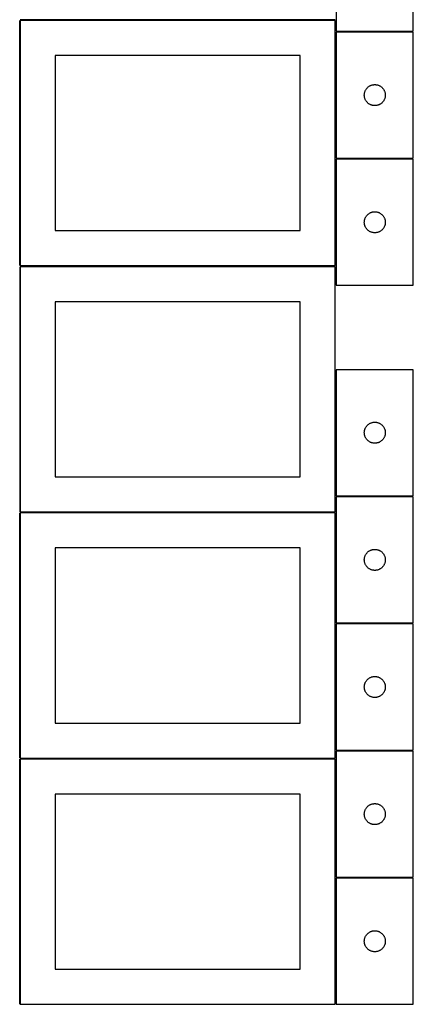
# Model space of a CAD drawing. Header units: millimetres. Extents: x 7 to 1493, y 7 to 2993.
# Tile 2 of 13: x 909 to 1471, y 7 to 1412. Entities that reach past the tile are written whole.
import ezdxf

# ---------------------------------------------------------------- set-up
doc = ezdxf.new("R2010")
doc.units = ezdxf.units.MM
doc.layers.add('COMMON', color=5, linetype='CONTINUOUS', true_color=0x0000ff)
doc.layers.add('CUT', color=7, linetype='CONTINUOUS', true_color=0x000000)

msp = doc.modelspace()

# ---------------------------------------------------------------- linework, layer by layer
at = {"layer": 'COMMON'}
for p, q in [((908.799609, 1061.123913), (908.799609, 1411.123913)), ((1359.549609, 1411.873914), (909.549609, 1411.873914)), ((1360.299609, 1411.123913), (1360.299609, 1396.043609)), ((1471.04961, 1395.293609), (1361.074237, 1395.293609)), ((1471.074237, 1213.793608), (1361.074237, 1213.793608)), ((908.799608, 1059.623912), (908.799608, 709.623912)), ((1359.549609, 1060.373913), (909.549609, 1060.373913)), ((1471.074237, 731.87381), (1361.074237, 731.87381)), ((908.799609, 358.123911), (908.799609, 708.123911)), ((909.549609, 708.873911), (1359.549609, 708.873911)), ((1471.074237, 550.373809), (1361.074237, 550.373809)), ((1471.074237, 368.873808), (1361.074237, 368.873808)), ((908.799609, 6.62391), (908.799609, 356.62391)), ((1359.549609, 357.373911), (909.549609, 357.373911)), ((1471.074237, 187.373807), (1361.074237, 187.373807))]:
    msp.add_line(p, q, dxfattribs=at)
at = {"layer": 'CUT'}
for p, q in [((1361.04961, 1576.043609), (1361.04961, 1396.043609)), ((1471.04961, 1396.043609), (1471.04961, 1576.043609)), ((1359.549609, 1411.123913), (909.549609, 1411.123913)), ((909.549609, 1411.123913), (909.549609, 1061.123913)), ((1359.549609, 1061.123913), (1359.549609, 1411.123913)), ((1361.04961, 1396.043609), (1471.04961, 1396.043609)), ((1361.074237, 1394.543608), (1361.074237, 1214.543608)), ((1471.074237, 1394.543608), (1361.074237, 1394.543608)), ((1471.074237, 1214.543608), (1471.074237, 1394.543608)), ((1309.549609, 1361.123913), (959.549609, 1361.123913)), ((959.549609, 1361.123913), (959.549609, 1111.123913)), ((1309.549609, 1111.123913), (1309.549609, 1361.123913)), ((1401.198397, 1306.469583), (1401.317267, 1307.232819)), ((1401.317267, 1307.232819), (1401.475271, 1307.988924)), ((1401.475271, 1307.988924), (1401.671989, 1308.735893)), ((1401.671989, 1308.735893), (1401.906898, 1309.471744)), ((1401.906898, 1309.471744), (1402.179377, 1310.194526)), ((1402.179377, 1310.194526), (1402.488703, 1310.902324)), ((1402.488703, 1310.902324), (1402.834055, 1311.593259)), ((1402.834055, 1311.593259), (1403.214517, 1312.2655)), ((1403.214517, 1312.2655), (1403.629081, 1312.917264)), ((1403.629081, 1312.917264), (1404.076648, 1313.546822)), ((1404.076648, 1313.546822), (1404.55603, 1314.152506)), ((1404.55603, 1314.152506), (1405.065956, 1314.732708)), ((1405.065956, 1314.732708), (1405.605074, 1315.285891)), ((1405.605074, 1315.285891), (1406.171955, 1315.810587)), ((1406.171955, 1315.810587), (1406.765094, 1316.305405)), ((1406.765094, 1316.305405), (1407.38292, 1316.769033)), ((1407.38292, 1316.769033), (1408.023794, 1317.200241)), ((1408.023794, 1317.200241), (1408.686016, 1317.597887)), ((1408.686016, 1317.597887), (1409.36783, 1317.960914)), ((1409.36783, 1317.960914), (1410.067428, 1318.288362)), ((1410.067428, 1318.288362), (1410.782955, 1318.57936)), ((1410.782955, 1318.57936), (1411.512514, 1318.833139)), ((1411.512514, 1318.833139), (1412.25417, 1319.049024)), ((1412.25417, 1319.049024), (1413.005956, 1319.226443)), ((1413.005956, 1319.226443), (1413.765878, 1319.364926)), ((1413.765878, 1319.364926), (1414.531922, 1319.464106)), ((1414.531922, 1319.464106), (1415.302055, 1319.523719)), ((1415.302055, 1319.523719), (1416.074237, 1319.543608)), ((1416.074237, 1319.543608), (1416.846418, 1319.523719)), ((1416.846418, 1319.523719), (1417.616552, 1319.464106)), ((1417.616552, 1319.464106), (1418.382595, 1319.364926)), ((1418.382595, 1319.364926), (1419.142518, 1319.226443)), ((1419.142518, 1319.226443), (1419.894303, 1319.049024)), ((1419.894303, 1319.049024), (1420.635959, 1318.833139)), ((1420.635959, 1318.833139), (1421.365518, 1318.57936)), ((1421.365518, 1318.57936), (1422.081045, 1318.288362)), ((1422.081045, 1318.288362), (1422.780644, 1317.960914)), ((1422.780644, 1317.960914), (1423.462458, 1317.597887)), ((1423.462458, 1317.597887), (1424.12468, 1317.200241)), ((1424.12468, 1317.200241), (1424.765553, 1316.769033)), ((1424.765553, 1316.769033), (1425.383379, 1316.305405)), ((1425.383379, 1316.305405), (1425.976518, 1315.810587)), ((1425.976518, 1315.810587), (1426.543399, 1315.285891)), ((1426.543399, 1315.285891), (1427.082517, 1314.732708)), ((1427.082517, 1314.732708), (1427.592443, 1314.152506)), ((1427.592443, 1314.152506), (1428.071825, 1313.546822)), ((1428.071825, 1313.546822), (1428.519392, 1312.917264)), ((1428.519392, 1312.917264), (1428.933956, 1312.2655)), ((1428.933956, 1312.2655), (1429.314419, 1311.593259)), ((1429.314419, 1311.593259), (1429.659771, 1310.902324)), ((1429.659771, 1310.902324), (1429.969096, 1310.194526)), ((1429.969096, 1310.194526), (1430.241575, 1309.471744)), ((1430.241575, 1309.471744), (1430.476485, 1308.735893)), ((1430.476485, 1308.735893), (1430.673202, 1307.988924)), ((1430.673202, 1307.988924), (1430.831206, 1307.232819)), ((1430.831206, 1307.232819), (1430.950077, 1306.469583)), ((1401.07921, 1304.929827), (1401.118974, 1305.70124)), ((1401.07921, 1304.157389), (1401.07921, 1304.929827)), ((1401.118974, 1303.385976), (1401.07921, 1304.157389)), ((1401.118974, 1305.70124), (1401.198397, 1306.469583)), ((1401.198397, 1302.617633), (1401.118974, 1303.385976)), ((1401.317267, 1301.854397), (1401.198397, 1302.617633)), ((1401.475271, 1301.098292), (1401.317267, 1301.854397)), ((1401.671989, 1300.351324), (1401.475271, 1301.098292)), ((1401.906898, 1299.615472), (1401.671989, 1300.351324)), ((1402.179377, 1298.89269), (1401.906898, 1299.615472)), ((1402.488703, 1298.184892), (1402.179377, 1298.89269)), ((1402.834055, 1297.493957), (1402.488703, 1298.184892)), ((1403.214517, 1296.821716), (1402.834055, 1297.493957)), ((1403.629081, 1296.169952), (1403.214517, 1296.821716)), ((1404.076648, 1295.540394), (1403.629081, 1296.169952)), ((1404.55603, 1294.93471), (1404.076648, 1295.540394)), ((1405.065956, 1294.354508), (1404.55603, 1294.93471)), ((1405.605074, 1293.801325), (1405.065956, 1294.354508)), ((1406.171955, 1293.276629), (1405.605074, 1293.801325)), ((1406.765094, 1292.781811), (1406.171955, 1293.276629)), ((1425.976518, 1293.276629), (1425.383379, 1292.781811)), ((1426.543399, 1293.801325), (1425.976518, 1293.276629)), ((1427.082517, 1294.354508), (1426.543399, 1293.801325)), ((1427.592443, 1294.93471), (1427.082517, 1294.354508)), ((1428.071825, 1295.540394), (1427.592443, 1294.93471)), ((1428.519392, 1296.169952), (1428.071825, 1295.540394)), ((1428.933956, 1296.821716), (1428.519392, 1296.169952)), ((1429.314419, 1297.493957), (1428.933956, 1296.821716)), ((1429.659771, 1298.184892), (1429.314419, 1297.493957)), ((1429.969096, 1298.89269), (1429.659771, 1298.184892)), ((1430.241575, 1299.615472), (1429.969096, 1298.89269)), ((1430.476485, 1300.351324), (1430.241575, 1299.615472)), ((1430.673202, 1301.098292), (1430.476485, 1300.351324)), ((1430.831206, 1301.854397), (1430.673202, 1301.098292)), ((1430.950077, 1302.617633), (1430.831206, 1301.854397)), ((1430.950077, 1306.469583), (1431.0295, 1305.70124)), ((1431.0295, 1303.385976), (1430.950077, 1302.617633)), ((1431.0295, 1305.70124), (1431.069264, 1304.929827)), ((1431.069264, 1304.157389), (1431.0295, 1303.385976)), ((1431.069264, 1304.929827), (1431.069264, 1304.157389)), ((1407.38292, 1292.318183), (1406.765094, 1292.781811)), ((1408.023794, 1291.886975), (1407.38292, 1292.318183)), ((1408.686016, 1291.489329), (1408.023794, 1291.886975)), ((1409.36783, 1291.126302), (1408.686016, 1291.489329)), ((1410.067428, 1290.798854), (1409.36783, 1291.126302)), ((1410.782955, 1290.507856), (1410.067428, 1290.798854)), ((1411.512514, 1290.254077), (1410.782955, 1290.507856)), ((1412.25417, 1290.038192), (1411.512514, 1290.254077)), ((1413.005956, 1289.860773), (1412.25417, 1290.038192)), ((1413.765878, 1289.72229), (1413.005956, 1289.860773)), ((1414.531922, 1289.62311), (1413.765878, 1289.72229)), ((1415.302055, 1289.563497), (1414.531922, 1289.62311)), ((1416.074237, 1289.543608), (1415.302055, 1289.563497)), ((1416.846418, 1289.563497), (1416.074237, 1289.543608)), ((1417.616552, 1289.62311), (1416.846418, 1289.563497)), ((1418.382595, 1289.72229), (1417.616552, 1289.62311)), ((1419.142518, 1289.860773), (1418.382595, 1289.72229)), ((1419.894303, 1290.038192), (1419.142518, 1289.860773)), ((1420.635959, 1290.254077), (1419.894303, 1290.038192)), ((1421.365518, 1290.507856), (1420.635959, 1290.254077)), ((1422.081045, 1290.798854), (1421.365518, 1290.507856)), ((1422.780644, 1291.126302), (1422.081045, 1290.798854)), ((1423.462458, 1291.489329), (1422.780644, 1291.126302)), ((1424.12468, 1291.886975), (1423.462458, 1291.489329)), ((1424.765553, 1292.318183), (1424.12468, 1291.886975)), ((1425.383379, 1292.781811), (1424.765553, 1292.318183)), ((1361.074237, 1214.543608), (1471.074237, 1214.543608)), ((1361.074237, 1213.043607), (1361.074237, 1033.043607)), ((1471.074237, 1213.043607), (1361.074237, 1213.043607)), ((1471.074237, 1033.043607), (1471.074237, 1213.043607)), ((1401.118974, 1124.201239), (1401.198397, 1124.969582)), ((1401.198397, 1124.969582), (1401.317267, 1125.732818)), ((1401.317267, 1125.732818), (1401.475271, 1126.488923)), ((1401.475271, 1126.488923), (1401.671989, 1127.235892)), ((1401.671989, 1127.235892), (1401.906898, 1127.971743)), ((1401.906898, 1127.971743), (1402.179377, 1128.694525)), ((1402.179377, 1128.694525), (1402.488703, 1129.402323)), ((1402.488703, 1129.402323), (1402.834055, 1130.093258)), ((1402.834055, 1130.093258), (1403.214517, 1130.765499)), ((1403.214517, 1130.765499), (1403.629081, 1131.417263)), ((1403.629081, 1131.417263), (1404.076648, 1132.046821)), ((1404.076648, 1132.046821), (1404.55603, 1132.652505)), ((1404.55603, 1132.652505), (1405.065956, 1133.232707)), ((1405.065956, 1133.232707), (1405.605074, 1133.78589)), ((1405.605074, 1133.78589), (1406.171955, 1134.310586)), ((1406.171955, 1134.310586), (1406.765094, 1134.805404)), ((1406.765094, 1134.805404), (1407.38292, 1135.269032)), ((1407.38292, 1135.269032), (1408.023794, 1135.70024)), ((1408.023794, 1135.70024), (1408.686016, 1136.097886)), ((1408.686016, 1136.097886), (1409.36783, 1136.460913)), ((1409.36783, 1136.460913), (1410.067428, 1136.788361)), ((1410.067428, 1136.788361), (1410.782955, 1137.079359)), ((1410.782955, 1137.079359), (1411.512514, 1137.333138)), ((1411.512514, 1137.333138), (1412.25417, 1137.549023)), ((1412.25417, 1137.549023), (1413.005956, 1137.726442)), ((1413.005956, 1137.726442), (1413.765878, 1137.864925)), ((1413.765878, 1137.864925), (1414.531922, 1137.964105)), ((1414.531922, 1137.964105), (1415.302055, 1138.023718)), ((1415.302055, 1138.023718), (1416.074237, 1138.043607)), ((1416.074237, 1138.043607), (1416.846418, 1138.023718)), ((1416.846418, 1138.023718), (1417.616552, 1137.964105)), ((1417.616552, 1137.964105), (1418.382595, 1137.864925)), ((1418.382595, 1137.864925), (1419.142518, 1137.726442)), ((1419.142518, 1137.726442), (1419.894303, 1137.549023)), ((1419.894303, 1137.549023), (1420.635959, 1137.333138)), ((1420.635959, 1137.333138), (1421.365518, 1137.079359)), ((1421.365518, 1137.079359), (1422.081045, 1136.788361)), ((1422.081045, 1136.788361), (1422.780644, 1136.460913)), ((1422.780644, 1136.460913), (1423.462458, 1136.097886)), ((1423.462458, 1136.097886), (1424.12468, 1135.70024)), ((1424.12468, 1135.70024), (1424.765553, 1135.269032)), ((1424.765553, 1135.269032), (1425.383379, 1134.805404)), ((1425.383379, 1134.805404), (1425.976518, 1134.310586)), ((1425.976518, 1134.310586), (1426.543399, 1133.78589)), ((1426.543399, 1133.78589), (1427.082517, 1133.232707)), ((1427.082517, 1133.232707), (1427.592443, 1132.652505)), ((1427.592443, 1132.652505), (1428.071825, 1132.046821)), ((1428.071825, 1132.046821), (1428.519392, 1131.417263)), ((1428.519392, 1131.417263), (1428.933956, 1130.765499)), ((1428.933956, 1130.765499), (1429.314419, 1130.093258)), ((1429.314419, 1130.093258), (1429.659771, 1129.402323)), ((1429.659771, 1129.402323), (1429.969096, 1128.694525)), ((1429.969096, 1128.694525), (1430.241575, 1127.971743)), ((1430.241575, 1127.971743), (1430.476485, 1127.235892)), ((1430.476485, 1127.235892), (1430.673202, 1126.488923)), ((1430.673202, 1126.488923), (1430.831206, 1125.732818)), ((1430.831206, 1125.732818), (1430.950077, 1124.969582)), ((1430.950077, 1124.969582), (1431.0295, 1124.201239)), ((959.549609, 1111.123913), (1309.549609, 1111.123913)), ((1401.07921, 1123.429826), (1401.118974, 1124.201239)), ((1401.07921, 1122.657388), (1401.07921, 1123.429826)), ((1401.118974, 1121.885975), (1401.07921, 1122.657388)), ((1401.198397, 1121.117632), (1401.118974, 1121.885975)), ((1401.317267, 1120.354396), (1401.198397, 1121.117632)), ((1401.475271, 1119.598291), (1401.317267, 1120.354396)), ((1401.671989, 1118.851323), (1401.475271, 1119.598291)), ((1401.906898, 1118.115471), (1401.671989, 1118.851323)), ((1402.179377, 1117.392689), (1401.906898, 1118.115471)), ((1402.488703, 1116.684891), (1402.179377, 1117.392689)), ((1402.834055, 1115.993956), (1402.488703, 1116.684891)), ((1403.214517, 1115.321715), (1402.834055, 1115.993956)), ((1403.629081, 1114.669951), (1403.214517, 1115.321715)), ((1404.076648, 1114.040393), (1403.629081, 1114.669951)), ((1404.55603, 1113.434709), (1404.076648, 1114.040393)), ((1405.065956, 1112.854507), (1404.55603, 1113.434709)), ((1405.605074, 1112.301324), (1405.065956, 1112.854507)), ((1406.171955, 1111.776628), (1405.605074, 1112.301324)), ((1406.765094, 1111.28181), (1406.171955, 1111.776628)), ((1407.38292, 1110.818182), (1406.765094, 1111.28181)), ((1408.023794, 1110.386974), (1407.38292, 1110.818182)), ((1424.765553, 1110.818182), (1424.12468, 1110.386974)), ((1425.383379, 1111.28181), (1424.765553, 1110.818182)), ((1425.976518, 1111.776628), (1425.383379, 1111.28181)), ((1426.543399, 1112.301324), (1425.976518, 1111.776628)), ((1427.082517, 1112.854507), (1426.543399, 1112.301324)), ((1427.592443, 1113.434709), (1427.082517, 1112.854507)), ((1428.071825, 1114.040393), (1427.592443, 1113.434709)), ((1428.519392, 1114.669951), (1428.071825, 1114.040393)), ((1428.933956, 1115.321715), (1428.519392, 1114.669951)), ((1429.314419, 1115.993956), (1428.933956, 1115.321715)), ((1429.659771, 1116.684891), (1429.314419, 1115.993956)), ((1429.969096, 1117.392689), (1429.659771, 1116.684891)), ((1430.241575, 1118.115471), (1429.969096, 1117.392689)), ((1430.476485, 1118.851323), (1430.241575, 1118.115471)), ((1430.673202, 1119.598291), (1430.476485, 1118.851323)), ((1430.831206, 1120.354396), (1430.673202, 1119.598291)), ((1430.950077, 1121.117632), (1430.831206, 1120.354396)), ((1431.0295, 1121.885975), (1430.950077, 1121.117632)), ((1431.0295, 1124.201239), (1431.069264, 1123.429826)), ((1431.069264, 1122.657388), (1431.0295, 1121.885975)), ((1431.069264, 1123.429826), (1431.069264, 1122.657388)), ((1408.686016, 1109.989328), (1408.023794, 1110.386974)), ((1409.36783, 1109.626301), (1408.686016, 1109.989328)), ((1410.067428, 1109.298853), (1409.36783, 1109.626301)), ((1410.782955, 1109.007855), (1410.067428, 1109.298853)), ((1411.512514, 1108.754076), (1410.782955, 1109.007855)), ((1412.25417, 1108.538191), (1411.512514, 1108.754076)), ((1413.005956, 1108.360772), (1412.25417, 1108.538191)), ((1413.765878, 1108.222289), (1413.005956, 1108.360772)), ((1414.531922, 1108.123109), (1413.765878, 1108.222289)), ((1415.302055, 1108.063496), (1414.531922, 1108.123109)), ((1416.074237, 1108.043607), (1415.302055, 1108.063496)), ((1416.846418, 1108.063496), (1416.074237, 1108.043607)), ((1417.616552, 1108.123109), (1416.846418, 1108.063496)), ((1418.382595, 1108.222289), (1417.616552, 1108.123109)), ((1419.142518, 1108.360772), (1418.382595, 1108.222289)), ((1419.894303, 1108.538191), (1419.142518, 1108.360772)), ((1420.635959, 1108.754076), (1419.894303, 1108.538191)), ((1421.365518, 1109.007855), (1420.635959, 1108.754076)), ((1422.081045, 1109.298853), (1421.365518, 1109.007855)), ((1422.780644, 1109.626301), (1422.081045, 1109.298853)), ((1423.462458, 1109.989328), (1422.780644, 1109.626301)), ((1424.12468, 1110.386974), (1423.462458, 1109.989328)), ((909.549609, 1061.123913), (1359.549609, 1061.123913)), ((1359.549609, 1059.623912), (909.549609, 1059.623912)), ((909.549609, 1059.623912), (909.549609, 709.623912)), ((1359.549609, 709.623912), (1359.549609, 1059.623912)), ((1361.074237, 1033.043607), (1471.074237, 1033.043607)), ((1309.549609, 1009.623912), (959.549609, 1009.623912)), ((959.549609, 1009.623912), (959.549609, 759.623912)), ((1309.549609, 759.623912), (1309.549609, 1009.623912)), ((1471.074237, 912.62381), (1361.074237, 912.62381)), ((1361.074237, 912.62381), (1361.074237, 732.62381)), ((1471.074237, 732.62381), (1471.074237, 912.62381)), ((1402.488703, 828.982526), (1402.834055, 829.673461)), ((1402.834055, 829.673461), (1403.214517, 830.345702)), ((1403.214517, 830.345702), (1403.629081, 830.997466)), ((1403.629081, 830.997466), (1404.076648, 831.627024)), ((1404.076648, 831.627024), (1404.55603, 832.232708)), ((1404.55603, 832.232708), (1405.065956, 832.81291)), ((1405.065956, 832.81291), (1405.605074, 833.366093)), ((1405.605074, 833.366093), (1406.171955, 833.890789)), ((1406.171955, 833.890789), (1406.765094, 834.385607)), ((1406.765094, 834.385607), (1407.38292, 834.849235)), ((1407.38292, 834.849235), (1408.023794, 835.280444)), ((1408.023794, 835.280444), (1408.686016, 835.678089)), ((1408.686016, 835.678089), (1409.36783, 836.041116)), ((1409.36783, 836.041116), (1410.067428, 836.368564)), ((1410.067428, 836.368564), (1410.782955, 836.659563)), ((1410.782955, 836.659563), (1411.512514, 836.913341)), ((1411.512514, 836.913341), (1412.25417, 837.129226)), ((1412.25417, 837.129226), (1413.005956, 837.306645)), ((1413.005956, 837.306645), (1413.765878, 837.445129)), ((1413.765878, 837.445129), (1414.531922, 837.544308)), ((1414.531922, 837.544308), (1415.302055, 837.603922)), ((1415.302055, 837.603922), (1416.074237, 837.62381)), ((1416.074237, 837.62381), (1416.846418, 837.603922)), ((1416.846418, 837.603922), (1417.616552, 837.544308)), ((1417.616552, 837.544308), (1418.382595, 837.445129)), ((1418.382595, 837.445129), (1419.142518, 837.306645)), ((1419.142518, 837.306645), (1419.894303, 837.129226)), ((1419.894303, 837.129226), (1420.635959, 836.913341)), ((1420.635959, 836.913341), (1421.365518, 836.659563)), ((1421.365518, 836.659563), (1422.081045, 836.368564)), ((1422.081045, 836.368564), (1422.780644, 836.041116)), ((1422.780644, 836.041116), (1423.462458, 835.678089)), ((1423.462458, 835.678089), (1424.12468, 835.280444)), ((1424.12468, 835.280444), (1424.765553, 834.849235)), ((1424.765553, 834.849235), (1425.383379, 834.385607)), ((1425.383379, 834.385607), (1425.976518, 833.890789)), ((1425.976518, 833.890789), (1426.543399, 833.366093)), ((1426.543399, 833.366093), (1427.082517, 832.81291)), ((1427.082517, 832.81291), (1427.592443, 832.232708)), ((1427.592443, 832.232708), (1428.071825, 831.627024)), ((1428.071825, 831.627024), (1428.519392, 830.997466)), ((1428.519392, 830.997466), (1428.933956, 830.345702)), ((1428.933956, 830.345702), (1429.314419, 829.673461)), ((1429.314419, 829.673461), (1429.659771, 828.982526)), ((1401.07921, 823.010029), (1401.118974, 823.781442)), ((1401.07921, 822.237592), (1401.07921, 823.010029)), ((1401.118974, 821.466178), (1401.07921, 822.237592)), ((1401.118974, 823.781442), (1401.198397, 824.549786)), ((1401.198397, 820.697835), (1401.118974, 821.466178)), ((1401.198397, 824.549786), (1401.317267, 825.313022)), ((1401.317267, 819.934599), (1401.198397, 820.697835)), ((1401.317267, 825.313022), (1401.475271, 826.069126)), ((1401.475271, 819.178494), (1401.317267, 819.934599)), ((1401.475271, 826.069126), (1401.671989, 826.816095)), ((1401.671989, 818.431526), (1401.475271, 819.178494)), ((1401.671989, 826.816095), (1401.906898, 827.551946)), ((1401.906898, 817.695674), (1401.671989, 818.431526)), ((1401.906898, 827.551946), (1402.179377, 828.274729)), ((1402.179377, 816.972892), (1401.906898, 817.695674)), ((1402.179377, 828.274729), (1402.488703, 828.982526)), ((1402.488703, 816.265094), (1402.179377, 816.972892)), ((1402.834055, 815.574159), (1402.488703, 816.265094)), ((1403.214517, 814.901918), (1402.834055, 815.574159)), ((1429.314419, 815.574159), (1428.933956, 814.901918)), ((1429.659771, 816.265094), (1429.314419, 815.574159)), ((1429.659771, 828.982526), (1429.969096, 828.274729)), ((1429.969096, 816.972892), (1429.659771, 816.265094)), ((1429.969096, 828.274729), (1430.241575, 827.551946)), ((1430.241575, 817.695674), (1429.969096, 816.972892)), ((1430.241575, 827.551946), (1430.476485, 826.816095)), ((1430.476485, 818.431526), (1430.241575, 817.695674)), ((1430.476485, 826.816095), (1430.673202, 826.069126)), ((1430.673202, 819.178494), (1430.476485, 818.431526)), ((1430.673202, 826.069126), (1430.831206, 825.313022)), ((1430.831206, 819.934599), (1430.673202, 819.178494)), ((1430.831206, 825.313022), (1430.950077, 824.549786)), ((1430.950077, 820.697835), (1430.831206, 819.934599)), ((1430.950077, 824.549786), (1431.0295, 823.781442)), ((1431.0295, 821.466178), (1430.950077, 820.697835)), ((1431.0295, 823.781442), (1431.069264, 823.010029)), ((1431.069264, 822.237592), (1431.0295, 821.466178)), ((1431.069264, 823.010029), (1431.069264, 822.237592)), ((1403.629081, 814.250154), (1403.214517, 814.901918)), ((1404.076648, 813.620596), (1403.629081, 814.250154)), ((1404.55603, 813.014913), (1404.076648, 813.620596)), ((1405.065956, 812.43471), (1404.55603, 813.014913)), ((1405.605074, 811.881527), (1405.065956, 812.43471)), ((1406.171955, 811.356831), (1405.605074, 811.881527)), ((1406.765094, 810.862013), (1406.171955, 811.356831)), ((1407.38292, 810.398385), (1406.765094, 810.862013)), ((1408.023794, 809.967177), (1407.38292, 810.398385)), ((1408.686016, 809.569532), (1408.023794, 809.967177)), ((1409.36783, 809.206504), (1408.686016, 809.569532)), ((1410.067428, 808.879057), (1409.36783, 809.206504)), ((1410.782955, 808.588058), (1410.067428, 808.879057)), ((1411.512514, 808.33428), (1410.782955, 808.588058)), ((1412.25417, 808.118394), (1411.512514, 808.33428)), ((1413.005956, 807.940975), (1412.25417, 808.118394)), ((1413.765878, 807.802492), (1413.005956, 807.940975)), ((1414.531922, 807.703312), (1413.765878, 807.802492)), ((1415.302055, 807.643699), (1414.531922, 807.703312)), ((1416.074237, 807.62381), (1415.302055, 807.643699)), ((1416.846418, 807.643699), (1416.074237, 807.62381)), ((1417.616552, 807.703312), (1416.846418, 807.643699)), ((1418.382595, 807.802492), (1417.616552, 807.703312)), ((1419.142518, 807.940975), (1418.382595, 807.802492)), ((1419.894303, 808.118394), (1419.142518, 807.940975)), ((1420.635959, 808.33428), (1419.894303, 808.118394)), ((1421.365518, 808.588058), (1420.635959, 808.33428)), ((1422.081045, 808.879057), (1421.365518, 808.588058)), ((1422.780644, 809.206504), (1422.081045, 808.879057)), ((1423.462458, 809.569532), (1422.780644, 809.206504)), ((1424.12468, 809.967177), (1423.462458, 809.569532)), ((1424.765553, 810.398385), (1424.12468, 809.967177)), ((1425.383379, 810.862013), (1424.765553, 810.398385)), ((1425.976518, 811.356831), (1425.383379, 810.862013)), ((1426.543399, 811.881527), (1425.976518, 811.356831)), ((1427.082517, 812.43471), (1426.543399, 811.881527)), ((1427.592443, 813.014913), (1427.082517, 812.43471)), ((1428.071825, 813.620596), (1427.592443, 813.014913)), ((1428.519392, 814.250154), (1428.071825, 813.620596)), ((1428.933956, 814.901918), (1428.519392, 814.250154)), ((959.549609, 759.623912), (1309.549609, 759.623912)), ((1361.074237, 732.62381), (1471.074237, 732.62381)), ((1471.074237, 731.123809), (1361.074237, 731.123809)), ((1361.074237, 731.123809), (1361.074237, 551.123809)), ((1471.074237, 551.123809), (1471.074237, 731.123809)), ((909.549609, 709.623912), (1359.549609, 709.623912)), ((1359.549609, 708.123911), (909.549609, 708.123911)), ((909.549609, 708.123911), (909.549609, 358.123911)), ((1359.549609, 358.123911), (1359.549609, 708.123911)), ((1309.549609, 658.123911), (959.549609, 658.123911)), ((959.549609, 658.123911), (959.549609, 408.123911)), ((1309.549609, 408.123911), (1309.549609, 658.123911)), ((1401.906898, 646.051945), (1402.179377, 646.774728)), ((1402.179377, 646.774728), (1402.488703, 647.482525)), ((1402.488703, 647.482525), (1402.834055, 648.17346)), ((1402.834055, 648.17346), (1403.214517, 648.845701)), ((1403.214517, 648.845701), (1403.629081, 649.497465)), ((1403.629081, 649.497465), (1404.076648, 650.127023)), ((1404.076648, 650.127023), (1404.55603, 650.732707)), ((1404.55603, 650.732707), (1405.065956, 651.312909)), ((1405.065956, 651.312909), (1405.605074, 651.866092)), ((1405.605074, 651.866092), (1406.171955, 652.390788)), ((1406.171955, 652.390788), (1406.765094, 652.885606)), ((1406.765094, 652.885606), (1407.38292, 653.349234)), ((1407.38292, 653.349234), (1408.023794, 653.780443)), ((1408.023794, 653.780443), (1408.686016, 654.178088)), ((1408.686016, 654.178088), (1409.36783, 654.541115)), ((1409.36783, 654.541115), (1410.067428, 654.868563)), ((1410.067428, 654.868563), (1410.782955, 655.159562)), ((1410.782955, 655.159562), (1411.512514, 655.41334)), ((1411.512514, 655.41334), (1412.25417, 655.629225)), ((1412.25417, 655.629225), (1413.005956, 655.806644)), ((1413.005956, 655.806644), (1413.765878, 655.945128)), ((1413.765878, 655.945128), (1414.531922, 656.044307)), ((1414.531922, 656.044307), (1415.302055, 656.103921)), ((1415.302055, 656.103921), (1416.074237, 656.123809)), ((1416.074237, 656.123809), (1416.846418, 656.103921)), ((1416.846418, 656.103921), (1417.616552, 656.044307)), ((1417.616552, 656.044307), (1418.382595, 655.945128)), ((1418.382595, 655.945128), (1419.142518, 655.806644)), ((1419.142518, 655.806644), (1419.894303, 655.629225)), ((1419.894303, 655.629225), (1420.635959, 655.41334)), ((1420.635959, 655.41334), (1421.365518, 655.159562)), ((1421.365518, 655.159562), (1422.081045, 654.868563)), ((1422.081045, 654.868563), (1422.780644, 654.541115)), ((1422.780644, 654.541115), (1423.462458, 654.178088)), ((1423.462458, 654.178088), (1424.12468, 653.780443)), ((1424.12468, 653.780443), (1424.765553, 653.349234)), ((1424.765553, 653.349234), (1425.383379, 652.885606)), ((1425.383379, 652.885606), (1425.976518, 652.390788)), ((1425.976518, 652.390788), (1426.543399, 651.866092)), ((1426.543399, 651.866092), (1427.082517, 651.312909)), ((1427.082517, 651.312909), (1427.592443, 650.732707)), ((1427.592443, 650.732707), (1428.071825, 650.127023)), ((1428.071825, 650.127023), (1428.519392, 649.497465)), ((1428.519392, 649.497465), (1428.933956, 648.845701)), ((1428.933956, 648.845701), (1429.314419, 648.17346)), ((1429.314419, 648.17346), (1429.659771, 647.482525)), ((1429.659771, 647.482525), (1429.969096, 646.774728)), ((1429.969096, 646.774728), (1430.241575, 646.051945)), ((1401.07921, 641.510028), (1401.118974, 642.281441)), ((1401.07921, 640.737591), (1401.07921, 641.510028)), ((1401.118974, 639.966177), (1401.07921, 640.737591)), ((1401.118974, 642.281441), (1401.198397, 643.049785)), ((1401.198397, 639.197834), (1401.118974, 639.966177)), ((1401.198397, 643.049785), (1401.317267, 643.813021)), ((1401.317267, 638.434598), (1401.198397, 639.197834)), ((1401.317267, 643.813021), (1401.475271, 644.569125)), ((1401.475271, 637.678493), (1401.317267, 638.434598)), ((1401.475271, 644.569125), (1401.671989, 645.316094)), ((1401.671989, 636.931525), (1401.475271, 637.678493)), ((1401.671989, 645.316094), (1401.906898, 646.051945)), ((1401.906898, 636.195673), (1401.671989, 636.931525)), ((1402.179377, 635.472891), (1401.906898, 636.195673)), ((1402.488703, 634.765093), (1402.179377, 635.472891)), ((1402.834055, 634.074158), (1402.488703, 634.765093)), ((1403.214517, 633.401917), (1402.834055, 634.074158)), ((1403.629081, 632.750153), (1403.214517, 633.401917)), ((1404.076648, 632.120595), (1403.629081, 632.750153)), ((1428.519392, 632.750153), (1428.071825, 632.120595)), ((1428.933956, 633.401917), (1428.519392, 632.750153)), ((1429.314419, 634.074158), (1428.933956, 633.401917)), ((1429.659771, 634.765093), (1429.314419, 634.074158)), ((1429.969096, 635.472891), (1429.659771, 634.765093)), ((1430.241575, 636.195673), (1429.969096, 635.472891)), ((1430.241575, 646.051945), (1430.476485, 645.316094)), ((1430.476485, 636.931525), (1430.241575, 636.195673)), ((1430.476485, 645.316094), (1430.673202, 644.569125)), ((1430.673202, 637.678493), (1430.476485, 636.931525)), ((1430.673202, 644.569125), (1430.831206, 643.813021)), ((1430.831206, 638.434598), (1430.673202, 637.678493)), ((1430.831206, 643.813021), (1430.950077, 643.049785)), ((1430.950077, 639.197834), (1430.831206, 638.434598)), ((1430.950077, 643.049785), (1431.0295, 642.281441)), ((1431.0295, 639.966177), (1430.950077, 639.197834)), ((1431.0295, 642.281441), (1431.069264, 641.510028)), ((1431.069264, 640.737591), (1431.0295, 639.966177)), ((1431.069264, 641.510028), (1431.069264, 640.737591)), ((1404.55603, 631.514912), (1404.076648, 632.120595)), ((1405.065956, 630.934709), (1404.55603, 631.514912)), ((1405.605074, 630.381526), (1405.065956, 630.934709)), ((1406.171955, 629.85683), (1405.605074, 630.381526)), ((1406.765094, 629.362012), (1406.171955, 629.85683)), ((1407.38292, 628.898384), (1406.765094, 629.362012)), ((1408.023794, 628.467176), (1407.38292, 628.898384)), ((1408.686016, 628.069531), (1408.023794, 628.467176)), ((1409.36783, 627.706503), (1408.686016, 628.069531)), ((1410.067428, 627.379056), (1409.36783, 627.706503)), ((1410.782955, 627.088057), (1410.067428, 627.379056)), ((1411.512514, 626.834279), (1410.782955, 627.088057)), ((1412.25417, 626.618393), (1411.512514, 626.834279)), ((1413.005956, 626.440974), (1412.25417, 626.618393)), ((1413.765878, 626.302491), (1413.005956, 626.440974)), ((1414.531922, 626.203311), (1413.765878, 626.302491)), ((1415.302055, 626.143698), (1414.531922, 626.203311)), ((1416.074237, 626.123809), (1415.302055, 626.143698)), ((1416.846418, 626.143698), (1416.074237, 626.123809)), ((1417.616552, 626.203311), (1416.846418, 626.143698)), ((1418.382595, 626.302491), (1417.616552, 626.203311)), ((1419.142518, 626.440974), (1418.382595, 626.302491)), ((1419.894303, 626.618393), (1419.142518, 626.440974)), ((1420.635959, 626.834279), (1419.894303, 626.618393)), ((1421.365518, 627.088057), (1420.635959, 626.834279)), ((1422.081045, 627.379056), (1421.365518, 627.088057)), ((1422.780644, 627.706503), (1422.081045, 627.379056)), ((1423.462458, 628.069531), (1422.780644, 627.706503)), ((1424.12468, 628.467176), (1423.462458, 628.069531)), ((1424.765553, 628.898384), (1424.12468, 628.467176)), ((1425.383379, 629.362012), (1424.765553, 628.898384)), ((1425.976518, 629.85683), (1425.383379, 629.362012)), ((1426.543399, 630.381526), (1425.976518, 629.85683)), ((1427.082517, 630.934709), (1426.543399, 630.381526)), ((1427.592443, 631.514912), (1427.082517, 630.934709)), ((1428.071825, 632.120595), (1427.592443, 631.514912)), ((1361.074237, 551.123809), (1471.074237, 551.123809)), ((1471.074237, 549.623808), (1361.074237, 549.623808)), ((1361.074237, 549.623808), (1361.074237, 369.623808)), ((1471.074237, 369.623808), (1471.074237, 549.623808)), ((1401.671989, 463.816093), (1401.906898, 464.551944)), ((1401.906898, 464.551944), (1402.179377, 465.274727)), ((1402.179377, 465.274727), (1402.488703, 465.982524)), ((1402.488703, 465.982524), (1402.834055, 466.673459)), ((1402.834055, 466.673459), (1403.214517, 467.3457)), ((1403.214517, 467.3457), (1403.629081, 467.997464)), ((1403.629081, 467.997464), (1404.076648, 468.627022)), ((1404.076648, 468.627022), (1404.55603, 469.232706)), ((1404.55603, 469.232706), (1405.065956, 469.812908)), ((1405.065956, 469.812908), (1405.605074, 470.366091)), ((1405.605074, 470.366091), (1406.171955, 470.890787)), ((1406.171955, 470.890787), (1406.765094, 471.385605)), ((1406.765094, 471.385605), (1407.38292, 471.849233)), ((1407.38292, 471.849233), (1408.023794, 472.280442)), ((1408.023794, 472.280442), (1408.686016, 472.678087)), ((1408.686016, 472.678087), (1409.36783, 473.041114)), ((1409.36783, 473.041114), (1410.067428, 473.368562)), ((1410.067428, 473.368562), (1410.782955, 473.659561)), ((1410.782955, 473.659561), (1411.512514, 473.913339)), ((1411.512514, 473.913339), (1412.25417, 474.129224)), ((1412.25417, 474.129224), (1413.005956, 474.306643)), ((1413.005956, 474.306643), (1413.765878, 474.445127)), ((1413.765878, 474.445127), (1414.531922, 474.544306)), ((1414.531922, 474.544306), (1415.302055, 474.60392)), ((1415.302055, 474.60392), (1416.074237, 474.623808)), ((1416.074237, 474.623808), (1416.846418, 474.60392)), ((1416.846418, 474.60392), (1417.616552, 474.544306)), ((1417.616552, 474.544306), (1418.382595, 474.445127)), ((1418.382595, 474.445127), (1419.142518, 474.306643)), ((1419.142518, 474.306643), (1419.894303, 474.129224)), ((1419.894303, 474.129224), (1420.635959, 473.913339)), ((1420.635959, 473.913339), (1421.365518, 473.659561)), ((1421.365518, 473.659561), (1422.081045, 473.368562)), ((1422.081045, 473.368562), (1422.780644, 473.041114)), ((1422.780644, 473.041114), (1423.462458, 472.678087)), ((1423.462458, 472.678087), (1424.12468, 472.280442)), ((1424.12468, 472.280442), (1424.765553, 471.849233)), ((1424.765553, 471.849233), (1425.383379, 471.385605)), ((1425.383379, 471.385605), (1425.976518, 470.890787)), ((1425.976518, 470.890787), (1426.543399, 470.366091)), ((1426.543399, 470.366091), (1427.082517, 469.812908)), ((1427.082517, 469.812908), (1427.592443, 469.232706)), ((1427.592443, 469.232706), (1428.071825, 468.627022)), ((1428.071825, 468.627022), (1428.519392, 467.997464)), ((1428.519392, 467.997464), (1428.933956, 467.3457)), ((1428.933956, 467.3457), (1429.314419, 466.673459)), ((1429.314419, 466.673459), (1429.659771, 465.982524)), ((1429.659771, 465.982524), (1429.969096, 465.274727)), ((1429.969096, 465.274727), (1430.241575, 464.551944)), ((1430.241575, 464.551944), (1430.476485, 463.816093)), ((1401.07921, 460.010027), (1401.118974, 460.78144)), ((1401.07921, 459.23759), (1401.07921, 460.010027)), ((1401.118974, 458.466176), (1401.07921, 459.23759)), ((1401.118974, 460.78144), (1401.198397, 461.549784)), ((1401.198397, 457.697833), (1401.118974, 458.466176)), ((1401.198397, 461.549784), (1401.317267, 462.31302)), ((1401.317267, 456.934597), (1401.198397, 457.697833)), ((1401.317267, 462.31302), (1401.475271, 463.069124)), ((1401.475271, 456.178492), (1401.317267, 456.934597)), ((1401.475271, 463.069124), (1401.671989, 463.816093)), ((1401.671989, 455.431524), (1401.475271, 456.178492)), ((1401.906898, 454.695672), (1401.671989, 455.431524)), ((1402.179377, 453.97289), (1401.906898, 454.695672)), ((1402.488703, 453.265092), (1402.179377, 453.97289)), ((1402.834055, 452.574157), (1402.488703, 453.265092)), ((1403.214517, 451.901916), (1402.834055, 452.574157)), ((1403.629081, 451.250152), (1403.214517, 451.901916)), ((1404.076648, 450.620594), (1403.629081, 451.250152)), ((1404.55603, 450.014911), (1404.076648, 450.620594)), ((1405.065956, 449.434708), (1404.55603, 450.014911)), ((1427.592443, 450.014911), (1427.082517, 449.434708)), ((1428.071825, 450.620594), (1427.592443, 450.014911)), ((1428.519392, 451.250152), (1428.071825, 450.620594)), ((1428.933956, 451.901916), (1428.519392, 451.250152)), ((1429.314419, 452.574157), (1428.933956, 451.901916)), ((1429.659771, 453.265092), (1429.314419, 452.574157)), ((1429.969096, 453.97289), (1429.659771, 453.265092)), ((1430.241575, 454.695672), (1429.969096, 453.97289)), ((1430.476485, 455.431524), (1430.241575, 454.695672)), ((1430.476485, 463.816093), (1430.673202, 463.069124)), ((1430.673202, 456.178492), (1430.476485, 455.431524)), ((1430.673202, 463.069124), (1430.831206, 462.31302)), ((1430.831206, 456.934597), (1430.673202, 456.178492)), ((1430.831206, 462.31302), (1430.950077, 461.549784)), ((1430.950077, 457.697833), (1430.831206, 456.934597)), ((1430.950077, 461.549784), (1431.0295, 460.78144)), ((1431.0295, 458.466176), (1430.950077, 457.697833)), ((1431.0295, 460.78144), (1431.069264, 460.010027)), ((1431.069264, 459.23759), (1431.0295, 458.466176)), ((1431.069264, 460.010027), (1431.069264, 459.23759)), ((1405.605074, 448.881525), (1405.065956, 449.434708)), ((1406.171955, 448.356829), (1405.605074, 448.881525)), ((1406.765094, 447.862011), (1406.171955, 448.356829)), ((1407.38292, 447.398383), (1406.765094, 447.862011)), ((1408.023794, 446.967175), (1407.38292, 447.398383)), ((1408.686016, 446.56953), (1408.023794, 446.967175)), ((1409.36783, 446.206502), (1408.686016, 446.56953)), ((1410.067428, 445.879055), (1409.36783, 446.206502)), ((1410.782955, 445.588056), (1410.067428, 445.879055)), ((1411.512514, 445.334278), (1410.782955, 445.588056)), ((1412.25417, 445.118392), (1411.512514, 445.334278)), ((1413.005956, 444.940973), (1412.25417, 445.118392)), ((1413.765878, 444.80249), (1413.005956, 444.940973)), ((1414.531922, 444.70331), (1413.765878, 444.80249)), ((1415.302055, 444.643697), (1414.531922, 444.70331)), ((1416.074237, 444.623808), (1415.302055, 444.643697)), ((1416.846418, 444.643697), (1416.074237, 444.623808)), ((1417.616552, 444.70331), (1416.846418, 444.643697)), ((1418.382595, 444.80249), (1417.616552, 444.70331)), ((1419.142518, 444.940973), (1418.382595, 444.80249)), ((1419.894303, 445.118392), (1419.142518, 444.940973)), ((1420.635959, 445.334278), (1419.894303, 445.118392)), ((1421.365518, 445.588056), (1420.635959, 445.334278)), ((1422.081045, 445.879055), (1421.365518, 445.588056)), ((1422.780644, 446.206502), (1422.081045, 445.879055)), ((1423.462458, 446.56953), (1422.780644, 446.206502)), ((1424.12468, 446.967175), (1423.462458, 446.56953)), ((1424.765553, 447.398383), (1424.12468, 446.967175)), ((1425.383379, 447.862011), (1424.765553, 447.398383)), ((1425.976518, 448.356829), (1425.383379, 447.862011)), ((1426.543399, 448.881525), (1425.976518, 448.356829)), ((1427.082517, 449.434708), (1426.543399, 448.881525)), ((959.549609, 408.123911), (1309.549609, 408.123911)), ((1361.074237, 369.623808), (1471.074237, 369.623808)), ((1471.074237, 368.123807), (1361.074237, 368.123807)), ((1361.074237, 368.123807), (1361.074237, 188.123807)), ((1471.074237, 188.123807), (1471.074237, 368.123807)), ((909.549609, 358.123911), (1359.549609, 358.123911)), ((1359.549609, 356.62391), (909.549609, 356.62391)), ((909.549609, 356.62391), (909.549609, 6.62391)), ((1359.549609, 6.62391), (1359.549609, 356.62391)), ((1309.549609, 306.62391), (959.549609, 306.62391)), ((959.549609, 306.62391), (959.549609, 56.62391)), ((1309.549609, 56.62391), (1309.549609, 306.62391)), ((1401.317267, 280.813019), (1401.475271, 281.569123)), ((1401.475271, 281.569123), (1401.671989, 282.316092)), ((1401.671989, 282.316092), (1401.906898, 283.051943)), ((1401.906898, 283.051943), (1402.179377, 283.774726)), ((1402.179377, 283.774726), (1402.488703, 284.482523)), ((1402.488703, 284.482523), (1402.834055, 285.173458)), ((1402.834055, 285.173458), (1403.214517, 285.845699)), ((1403.214517, 285.845699), (1403.629081, 286.497463)), ((1403.629081, 286.497463), (1404.076648, 287.127021)), ((1404.076648, 287.127021), (1404.55603, 287.732705)), ((1404.55603, 287.732705), (1405.065956, 288.312907)), ((1405.065956, 288.312907), (1405.605074, 288.86609)), ((1405.605074, 288.86609), (1406.171955, 289.390786)), ((1406.171955, 289.390786), (1406.765094, 289.885604)), ((1406.765094, 289.885604), (1407.38292, 290.349232)), ((1407.38292, 290.349232), (1408.023794, 290.780441)), ((1408.023794, 290.780441), (1408.686016, 291.178086)), ((1408.686016, 291.178086), (1409.36783, 291.541113)), ((1409.36783, 291.541113), (1410.067428, 291.868561)), ((1410.067428, 291.868561), (1410.782955, 292.15956)), ((1410.782955, 292.15956), (1411.512514, 292.413338)), ((1411.512514, 292.413338), (1412.25417, 292.629223)), ((1412.25417, 292.629223), (1413.005956, 292.806642)), ((1413.005956, 292.806642), (1413.765878, 292.945126)), ((1413.765878, 292.945126), (1414.531922, 293.044305)), ((1414.531922, 293.044305), (1415.302055, 293.103919)), ((1415.302055, 293.103919), (1416.074237, 293.123807)), ((1416.074237, 293.123807), (1416.846418, 293.103919)), ((1416.846418, 293.103919), (1417.616552, 293.044305)), ((1417.616552, 293.044305), (1418.382595, 292.945126)), ((1418.382595, 292.945126), (1419.142518, 292.806642)), ((1419.142518, 292.806642), (1419.894303, 292.629223)), ((1419.894303, 292.629223), (1420.635959, 292.413338)), ((1420.635959, 292.413338), (1421.365518, 292.15956)), ((1421.365518, 292.15956), (1422.081045, 291.868561)), ((1422.081045, 291.868561), (1422.780644, 291.541113)), ((1422.780644, 291.541113), (1423.462458, 291.178086)), ((1423.462458, 291.178086), (1424.12468, 290.780441)), ((1424.12468, 290.780441), (1424.765553, 290.349232)), ((1424.765553, 290.349232), (1425.383379, 289.885604)), ((1425.383379, 289.885604), (1425.976518, 289.390786)), ((1425.976518, 289.390786), (1426.543399, 288.86609)), ((1426.543399, 288.86609), (1427.082517, 288.312907)), ((1427.082517, 288.312907), (1427.592443, 287.732705)), ((1427.592443, 287.732705), (1428.071825, 287.127021)), ((1428.071825, 287.127021), (1428.519392, 286.497463)), ((1428.519392, 286.497463), (1428.933956, 285.845699)), ((1428.933956, 285.845699), (1429.314419, 285.173458)), ((1429.314419, 285.173458), (1429.659771, 284.482523)), ((1429.659771, 284.482523), (1429.969096, 283.774726)), ((1429.969096, 283.774726), (1430.241575, 283.051943)), ((1430.241575, 283.051943), (1430.476485, 282.316092)), ((1430.476485, 282.316092), (1430.673202, 281.569123)), ((1430.673202, 281.569123), (1430.831206, 280.813019)), ((1401.07921, 278.510026), (1401.118974, 279.281439)), ((1401.07921, 277.737589), (1401.07921, 278.510026)), ((1401.118974, 276.966175), (1401.07921, 277.737589)), ((1401.118974, 279.281439), (1401.198397, 280.049783)), ((1401.198397, 276.197832), (1401.118974, 276.966175)), ((1401.198397, 280.049783), (1401.317267, 280.813019)), ((1401.317267, 275.434596), (1401.198397, 276.197832)), ((1401.475271, 274.678491), (1401.317267, 275.434596)), ((1401.671989, 273.931523), (1401.475271, 274.678491)), ((1401.906898, 273.195671), (1401.671989, 273.931523)), ((1402.179377, 272.472889), (1401.906898, 273.195671)), ((1402.488703, 271.765091), (1402.179377, 272.472889)), ((1402.834055, 271.074156), (1402.488703, 271.765091)), ((1403.214517, 270.401915), (1402.834055, 271.074156)), ((1403.629081, 269.750151), (1403.214517, 270.401915)), ((1404.076648, 269.120593), (1403.629081, 269.750151)), ((1404.55603, 268.51491), (1404.076648, 269.120593)), ((1405.065956, 267.934707), (1404.55603, 268.51491)), ((1405.605074, 267.381524), (1405.065956, 267.934707)), ((1406.171955, 266.856828), (1405.605074, 267.381524)), ((1426.543399, 267.381524), (1425.976518, 266.856828)), ((1427.082517, 267.934707), (1426.543399, 267.381524)), ((1427.592443, 268.51491), (1427.082517, 267.934707)), ((1428.071825, 269.120593), (1427.592443, 268.51491)), ((1428.519392, 269.750151), (1428.071825, 269.120593)), ((1428.933956, 270.401915), (1428.519392, 269.750151)), ((1429.314419, 271.074156), (1428.933956, 270.401915)), ((1429.659771, 271.765091), (1429.314419, 271.074156)), ((1429.969096, 272.472889), (1429.659771, 271.765091)), ((1430.241575, 273.195671), (1429.969096, 272.472889)), ((1430.476485, 273.931523), (1430.241575, 273.195671)), ((1430.673202, 274.678491), (1430.476485, 273.931523)), ((1430.831206, 275.434596), (1430.673202, 274.678491)), ((1430.831206, 280.813019), (1430.950077, 280.049783)), ((1430.950077, 276.197832), (1430.831206, 275.434596)), ((1430.950077, 280.049783), (1431.0295, 279.281439)), ((1431.0295, 276.966175), (1430.950077, 276.197832)), ((1431.0295, 279.281439), (1431.069264, 278.510026)), ((1431.069264, 277.737589), (1431.0295, 276.966175)), ((1431.069264, 278.510026), (1431.069264, 277.737589)), ((1406.765094, 266.36201), (1406.171955, 266.856828)), ((1407.38292, 265.898382), (1406.765094, 266.36201)), ((1408.023794, 265.467174), (1407.38292, 265.898382)), ((1408.686016, 265.069529), (1408.023794, 265.467174)), ((1409.36783, 264.706501), (1408.686016, 265.069529)), ((1410.067428, 264.379054), (1409.36783, 264.706501)), ((1410.782955, 264.088055), (1410.067428, 264.379054)), ((1411.512514, 263.834277), (1410.782955, 264.088055)), ((1412.25417, 263.618391), (1411.512514, 263.834277)), ((1413.005956, 263.440972), (1412.25417, 263.618391)), ((1413.765878, 263.302489), (1413.005956, 263.440972)), ((1414.531922, 263.203309), (1413.765878, 263.302489)), ((1415.302055, 263.143696), (1414.531922, 263.203309)), ((1416.074237, 263.123807), (1415.302055, 263.143696)), ((1416.846418, 263.143696), (1416.074237, 263.123807)), ((1417.616552, 263.203309), (1416.846418, 263.143696)), ((1418.382595, 263.302489), (1417.616552, 263.203309)), ((1419.142518, 263.440972), (1418.382595, 263.302489)), ((1419.894303, 263.618391), (1419.142518, 263.440972)), ((1420.635959, 263.834277), (1419.894303, 263.618391)), ((1421.365518, 264.088055), (1420.635959, 263.834277)), ((1422.081045, 264.379054), (1421.365518, 264.088055)), ((1422.780644, 264.706501), (1422.081045, 264.379054)), ((1423.462458, 265.069529), (1422.780644, 264.706501)), ((1424.12468, 265.467174), (1423.462458, 265.069529)), ((1424.765553, 265.898382), (1424.12468, 265.467174)), ((1425.383379, 266.36201), (1424.765553, 265.898382)), ((1425.976518, 266.856828), (1425.383379, 266.36201)), ((1361.074237, 188.123807), (1471.074237, 188.123807)), ((1471.074237, 186.623806), (1361.074237, 186.623806)), ((1361.074237, 186.623806), (1361.074237, 6.623806)), ((1471.074237, 6.623806), (1471.074237, 186.623806)), ((1401.118974, 97.781438), (1401.198397, 98.549782)), ((1401.198397, 98.549782), (1401.317267, 99.313018)), ((1401.317267, 99.313018), (1401.475271, 100.069122)), ((1401.475271, 100.069122), (1401.671989, 100.816091)), ((1401.671989, 100.816091), (1401.906898, 101.551942)), ((1401.906898, 101.551942), (1402.179377, 102.274725)), ((1402.179377, 102.274725), (1402.488703, 102.982522)), ((1402.488703, 102.982522), (1402.834055, 103.673457)), ((1402.834055, 103.673457), (1403.214517, 104.345698)), ((1403.214517, 104.345698), (1403.629081, 104.997462)), ((1403.629081, 104.997462), (1404.076648, 105.62702)), ((1404.076648, 105.62702), (1404.55603, 106.232704)), ((1404.55603, 106.232704), (1405.065956, 106.812906)), ((1405.065956, 106.812906), (1405.605074, 107.366089)), ((1405.605074, 107.366089), (1406.171955, 107.890785)), ((1406.171955, 107.890785), (1406.765094, 108.385603)), ((1406.765094, 108.385603), (1407.38292, 108.849231)), ((1407.38292, 108.849231), (1408.023794, 109.28044)), ((1408.023794, 109.28044), (1408.686016, 109.678085)), ((1408.686016, 109.678085), (1409.36783, 110.041112)), ((1409.36783, 110.041112), (1410.067428, 110.36856)), ((1410.067428, 110.36856), (1410.782955, 110.659559)), ((1410.782955, 110.659559), (1411.512514, 110.913337)), ((1411.512514, 110.913337), (1412.25417, 111.129222)), ((1412.25417, 111.129222), (1413.005956, 111.306641)), ((1413.005956, 111.306641), (1413.765878, 111.445125)), ((1413.765878, 111.445125), (1414.531922, 111.544304)), ((1414.531922, 111.544304), (1415.302055, 111.603918)), ((1415.302055, 111.603918), (1416.074237, 111.623806)), ((1416.074237, 111.623806), (1416.846418, 111.603918)), ((1416.846418, 111.603918), (1417.616552, 111.544304)), ((1417.616552, 111.544304), (1418.382595, 111.445125)), ((1418.382595, 111.445125), (1419.142518, 111.306641)), ((1419.142518, 111.306641), (1419.894303, 111.129222)), ((1419.894303, 111.129222), (1420.635959, 110.913337)), ((1420.635959, 110.913337), (1421.365518, 110.659559)), ((1421.365518, 110.659559), (1422.081045, 110.36856)), ((1422.081045, 110.36856), (1422.780644, 110.041112)), ((1422.780644, 110.041112), (1423.462458, 109.678085)), ((1423.462458, 109.678085), (1424.12468, 109.28044)), ((1424.12468, 109.28044), (1424.765553, 108.849231)), ((1424.765553, 108.849231), (1425.383379, 108.385603)), ((1425.383379, 108.385603), (1425.976518, 107.890785)), ((1425.976518, 107.890785), (1426.543399, 107.366089)), ((1426.543399, 107.366089), (1427.082517, 106.812906)), ((1427.082517, 106.812906), (1427.592443, 106.232704)), ((1427.592443, 106.232704), (1428.071825, 105.62702)), ((1428.071825, 105.62702), (1428.519392, 104.997462)), ((1428.519392, 104.997462), (1428.933956, 104.345698)), ((1428.933956, 104.345698), (1429.314419, 103.673457)), ((1429.314419, 103.673457), (1429.659771, 102.982522)), ((1429.659771, 102.982522), (1429.969096, 102.274725)), ((1429.969096, 102.274725), (1430.241575, 101.551942)), ((1430.241575, 101.551942), (1430.476485, 100.816091)), ((1430.476485, 100.816091), (1430.673202, 100.069122)), ((1430.673202, 100.069122), (1430.831206, 99.313018)), ((1430.831206, 99.313018), (1430.950077, 98.549782)), ((1430.950077, 98.549782), (1431.0295, 97.781438)), ((1401.07921, 97.010025), (1401.118974, 97.781438)), ((1401.07921, 96.237588), (1401.07921, 97.010025)), ((1401.118974, 95.466174), (1401.07921, 96.237588)), ((1401.198397, 94.697831), (1401.118974, 95.466174)), ((1401.317267, 93.934595), (1401.198397, 94.697831)), ((1401.475271, 93.17849), (1401.317267, 93.934595)), ((1401.671989, 92.431522), (1401.475271, 93.17849)), ((1401.906898, 91.69567), (1401.671989, 92.431522)), ((1402.179377, 90.972888), (1401.906898, 91.69567)), ((1402.488703, 90.26509), (1402.179377, 90.972888)), ((1402.834055, 89.574155), (1402.488703, 90.26509)), ((1403.214517, 88.901914), (1402.834055, 89.574155)), ((1403.629081, 88.25015), (1403.214517, 88.901914)), ((1404.076648, 87.620592), (1403.629081, 88.25015)), ((1404.55603, 87.014909), (1404.076648, 87.620592)), ((1405.065956, 86.434706), (1404.55603, 87.014909)), ((1405.605074, 85.881523), (1405.065956, 86.434706)), ((1406.171955, 85.356827), (1405.605074, 85.881523)), ((1406.765094, 84.862009), (1406.171955, 85.356827)), ((1407.38292, 84.398381), (1406.765094, 84.862009)), ((1408.023794, 83.967173), (1407.38292, 84.398381)), ((1424.765553, 84.398381), (1424.12468, 83.967173)), ((1425.383379, 84.862009), (1424.765553, 84.398381)), ((1425.976518, 85.356827), (1425.383379, 84.862009)), ((1426.543399, 85.881523), (1425.976518, 85.356827)), ((1427.082517, 86.434706), (1426.543399, 85.881523)), ((1427.592443, 87.014909), (1427.082517, 86.434706)), ((1428.071825, 87.620592), (1427.592443, 87.014909)), ((1428.519392, 88.25015), (1428.071825, 87.620592)), ((1428.933956, 88.901914), (1428.519392, 88.25015)), ((1429.314419, 89.574155), (1428.933956, 88.901914)), ((1429.659771, 90.26509), (1429.314419, 89.574155)), ((1429.969096, 90.972888), (1429.659771, 90.26509)), ((1430.241575, 91.69567), (1429.969096, 90.972888)), ((1430.476485, 92.431522), (1430.241575, 91.69567)), ((1430.673202, 93.17849), (1430.476485, 92.431522)), ((1430.831206, 93.934595), (1430.673202, 93.17849)), ((1430.950077, 94.697831), (1430.831206, 93.934595)), ((1431.0295, 95.466174), (1430.950077, 94.697831)), ((1431.0295, 97.781438), (1431.069264, 97.010025)), ((1431.069264, 96.237588), (1431.0295, 95.466174)), ((1431.069264, 97.010025), (1431.069264, 96.237588)), ((1408.686016, 83.569528), (1408.023794, 83.967173)), ((1409.36783, 83.2065), (1408.686016, 83.569528)), ((1410.067428, 82.879053), (1409.36783, 83.2065)), ((1410.782955, 82.588054), (1410.067428, 82.879053)), ((1411.512514, 82.334276), (1410.782955, 82.588054)), ((1412.25417, 82.11839), (1411.512514, 82.334276)), ((1413.005956, 81.940971), (1412.25417, 82.11839)), ((1413.765878, 81.802488), (1413.005956, 81.940971)), ((1414.531922, 81.703308), (1413.765878, 81.802488)), ((1415.302055, 81.643695), (1414.531922, 81.703308)), ((1416.074237, 81.623806), (1415.302055, 81.643695)), ((1416.846418, 81.643695), (1416.074237, 81.623806)), ((1417.616552, 81.703308), (1416.846418, 81.643695)), ((1418.382595, 81.802488), (1417.616552, 81.703308)), ((1419.142518, 81.940971), (1418.382595, 81.802488)), ((1419.894303, 82.11839), (1419.142518, 81.940971)), ((1420.635959, 82.334276), (1419.894303, 82.11839)), ((1421.365518, 82.588054), (1420.635959, 82.334276)), ((1422.081045, 82.879053), (1421.365518, 82.588054)), ((1422.780644, 83.2065), (1422.081045, 82.879053)), ((1423.462458, 83.569528), (1422.780644, 83.2065)), ((1424.12468, 83.967173), (1423.462458, 83.569528)), ((959.549609, 56.62391), (1309.549609, 56.62391)), ((909.549609, 6.62391), (1359.549609, 6.62391)), ((1361.074237, 6.623806), (1471.074237, 6.623806))]:
    msp.add_line(p, q, dxfattribs=at)

doc.saveas('drawing.dxf')
